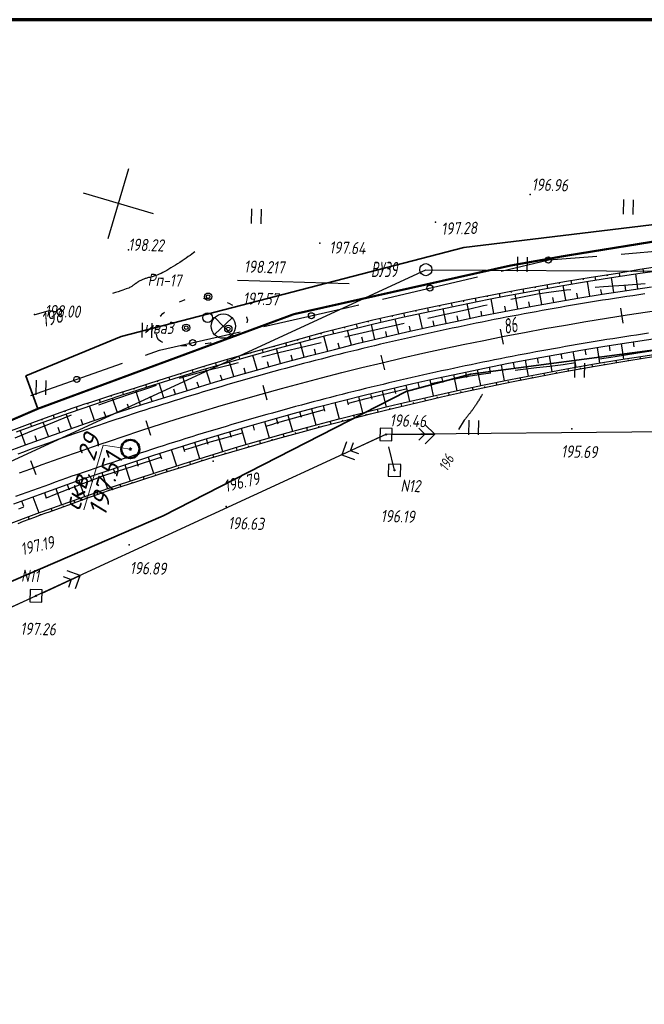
# Model space of a CAD drawing. Header units: millimetres. Extents: x 1808 to 2912, y -1045 to 155.
# Tile 32 of 43: x 2232 to 2334, y -6 to 155. Entities that reach past the tile are written whole.
import ezdxf

# ---------------------------------------------------------------- set-up
doc = ezdxf.new("R2010")
doc.units = ezdxf.units.MM
doc.linetypes.add('CONTI', pattern=[0])
for name, color, linetype, lineweight in [('10', 1, 'Continuous', 35), ('геология', 7, 'Continuous', 20), ('КОПИЯ_ОСЬ_13_ОТКОСЫ', 7, 'Continuous', 30), ('КОПИЯ_ОСЬ_ГРАНИЦЫ_ПОЛОС', 7, 'Continuous', 30), ('ОСЬ_ВЕРХ_ПОКРЫТИЯ_ГРАНИЦЫ_ПОЛОС', 7, 'Continuous', 30), ('ОСЬ_ВЕРХ_ПОКРЫТИЯ_ОСЬ', 1, 'Continuous', 30)]:
    doc.layers.add(name, color=color, linetype=linetype, lineweight=lineweight)
for name, color, linetype in [('_Оформление', 7, 'Continuous'), ('_Ростелеком', 6, 'Continuous'), ('GOR_BDEFAULT', 212, 'CONTI'), ('NAD_MDEFAULT', 7, 'CONTI'), ('PI_OTDEFAULT', 172, 'CONTI'), ('PI_TTDEFAULT', 5, 'CONTI'), ('PLN_O', 7, 'CONTI'), ('SETKR', 2, 'CONTI'), ('SIT_LDEFAULT', 7, 'CONTI'), ('USLZNDEFAULT', 7, 'CONTI'), ('ZAPSKDEFAULT', 7, 'CONTI'), ('КОПИЯ_ОСЬ_ТАНГЕНСЫ', 1, 'Continuous'), ('ОСЬ_ВЕРХ_ПОКРЫТИЯ_ПИКЕТЫ', 1, 'Continuous')]:
    doc.layers.add(name, color=color, linetype=linetype)
doc.styles.add('eskd', font='isocpeur.ttf', dxfattribs={"width": 1.2, "height": 2})
doc.styles.add('SHRFT', font='isocpeui.ttf')
doc.styles.get("Standard").update_dxf_attribs({"font": 'isocpeui.ttf'})
doc.styles.add('ГОСТ', font='isocpeur.ttf', dxfattribs={"height": 4})
doc.linetypes.add('Связь', pattern='A,12.5,[130,ltypeshp.shx,S=1,R=-30,X=0,Y=0.9],1,[130,ltypeshp.shx,S=1,R=-30,X=0,Y=0.9],1,[130,ltypeshp.shx,S=1,R=-30,X=0,Y=0.9],4.5', length=19)

# ---------------------------------------------------------------- blocks, each defined once
blk = doc.blocks.new('BL_333')
at = {"color": 0}
for p, q in [((0, -6), (0, 6)), ((-6, 0), (6, 0))]:
    blk.add_line(p, q, dxfattribs=at)
blk = doc.blocks.new('BL_2011')
at = {"color": 0}
for p, q in [((0, 0), (0, 2.4)), ((1.6, 0), (1.6, 2.4))]:
    blk.add_line(p, q, dxfattribs=at)
blk = doc.blocks.new('BL_27')
at = {"color": 0}
for p, q in [((1, 1), (-1, 1)), ((-1, 1), (-1, -1)), ((1, -1), (1, 1)), ((-1, -1), (1, -1))]:
    blk.add_line(p, q, dxfattribs=at)
blk.add_circle((0, 0), 0.1, dxfattribs=at)
blk = doc.blocks.new('BL_7')
at = {"color": 0}
for p, q in [((-1.4, 1.4), (1.4, -1.4)), ((-1.4, -1.4), (1.4, 1.4))]:
    blk.add_line(p, q, dxfattribs=at)
blk.add_circle((0, 0), 2, dxfattribs=at)
blk = doc.blocks.new('BL_2009')
at = {"color": 0}
for centre, radius in [((0, 3.46), 0.6), ((0, 3.46), 0.3), ((0, 0), 0.8), ((-3.46, -1.74), 0.6), ((-3.46, -1.74), 0.3), ((3.46, -1.74), 0.6), ((3.46, -1.74), 0.3)]:
    blk.add_circle(centre, radius, dxfattribs=at)

msp = doc.modelspace()

# ---------------------------------------------------------------- linework, layer by layer
at = {"layer": '10'}
for points in [[(2382.69, 127.33), (2304.69, 117.93), (2248.38, 103.31), (2232.75, 96.81), (2234.74, 91.43), (2189.64, 71.97), (2156, 57.46), (2151.97, 61.61), (2129.33, 51.95), (2020.8, 1.33), (1972.53, -32.75), (1978.89, -39.35), (1952.55, -57.17), (1943.27, -65.07), (1934.81, -72.26), (1892.21, -94.53), (1879.6, -105.38), (1875.38, -115.96)], [(2833.66, 67.69), (2735.09, 89.85), (2647.18, 100.83), (2559.51, 104.27), (2471.14, 107.41), (2378.38, 106.69), (2305.8, 97.11), (2295.2, 94.28), (2295.2, 94.28), (2255.3, 73.82), (2141.58, 24.66), (2035.75, -24.69), (1963.91, -74.64), (1919.51, -105.48), (1907.46, -118.26)], [(1907.46, -118.26), (1919.51, -105.48), (1963.91, -74.64), (2035.75, -24.69), (2141.58, 24.66), (2255.3, 73.82), (2295.2, 94.28), (2295.2, 94.28), (2305.8, 97.11), (2378.38, 106.69), (2471.14, 107.41), (2559.51, 104.27), (2647.18, 100.83), (2735.09, 89.85), (2833.66, 67.69)]]:
    msp.add_lwpolyline(points, dxfattribs=at)
at = {"layer": '_Оформление', "lineweight": 70, "ltscale": 200}
msp.add_lwpolyline([(2884.31, 155.37), (1844.1, 155.37), (1844.1, -130.51), (2884.31, -130.51)], close=True, dxfattribs=at)
at = {"layer": '_Ростелеком', "color": 5, "linetype": 'Связь', "const_width": 0.35}
msp.add_lwpolyline([(2348.12, 120.89), (2321.15, 116.52), (2312.36, 114.96), (2276.78, 106.97), (2276.78, 106.97), (2234.74, 91.43), (2193.36, 73.57), (2156, 57.46), (2107.09, 38.78), (2083.86, 27.75), (2056.52, 15.86), (2037.69, 5.21), (2016.21, -8.3), (1978.89, -39.35), (1949.58, -60.05), (1934.81, -72.26)], dxfattribs=at)
at = {"layer": 'GOR_BDEFAULT', "color": 212, "flags": 128}
for points, elevation in [([(2260.5, 117.2), (2260.28, 117.03), (2260.01, 116.83), (2259.72, 116.64), (2259.42, 116.43), (2259.09, 116.2), (2258.75, 115.97), (2258.41, 115.73), (2258.04, 115.49), (2257.68, 115.25), (2257.32, 115.02), (2256.96, 114.78), (2256.59, 114.57), (2256.25, 114.36), (2255.89, 114.16), (2255.57, 113.97), (2255.25, 113.82), (2254.96, 113.67), (2254.67, 113.54), (2254.41, 113.43), (2254.15, 113.33), (2253.91, 113.25), (2253.68, 113.18), (2253.48, 113.11), (2253.27, 113.06), (2253.09, 113.01), (2252.91, 112.97), (2252.75, 112.93), (2252.61, 112.89), (2252.46, 112.86), (2252.34, 112.84), (2251.23, 112.33), (2251.18, 112.3), (2251.12, 112.25), (2251.07, 112.21), (2251.02, 112.18), (2250.96, 112.13), (2250.9, 112.09), (2250.84, 112.05), (2250.79, 112.01), (2250.72, 111.96), (2250.67, 111.92), (2250.6, 111.87), (2250.53, 111.82), (2250.48, 111.77), (2250.41, 111.73), (2250.35, 111.68), (2250.28, 111.64), (2250.21, 111.58), (2250.14, 111.53), (2250.04, 111.48), (2249.93, 111.42), (2249.8, 111.35), (2249.64, 111.27), (2249.45, 111.19), (2249.24, 111.11), (2248.98, 111.01), (2248.68, 110.91), (2248.33, 110.8), (2247.94, 110.66), (2247.49, 110.53), (2246.97, 110.38)], 198), ([(2234.18, 106.87), (2234.15, 106.88)], 198), ([(2234.18, 106.87), (2234.15, 106.88)], 198), ([(2236.73, 107.55), (2234.2, 106.88)], 198), ([(2307.74, 93.84), (2307.7, 93.76), (2307.65, 93.67), (2307.59, 93.57), (2307.53, 93.47), (2307.46, 93.35), (2307.39, 93.23), (2307.33, 93.11), (2307.25, 92.99), (2307.17, 92.85), (2307.09, 92.72), (2307.02, 92.6), (2306.94, 92.46), (2306.85, 92.33), (2306.77, 92.2), (2306.69, 92.08), (2306.61, 91.96), (2306.53, 91.83), (2306.45, 91.72), (2306.38, 91.61), (2306.3, 91.51), (2306.22, 91.4), (2306.15, 91.3), (2306.08, 91.2), (2306.01, 91.1), (2305.93, 91.01), (2305.86, 90.93), (2305.79, 90.83), (2305.72, 90.75), (2305.67, 90.66), (2305.6, 90.59), (2305.54, 90.5), (2305.47, 90.43), (2305.42, 90.35), (2305.35, 90.27), (2305.3, 90.2), (2305.24, 90.13), (2305.19, 90.06), (2305.14, 89.99), (2305.08, 89.93), (2305.03, 89.86), (2304.98, 89.79), (2304.93, 89.73), (2304.88, 89.67), (2304.83, 89.6), (2304.78, 89.55), (2303.81, 88.03)], 196)]:
    msp.add_lwpolyline(points, dxfattribs=dict(at, elevation=elevation))
at = {"layer": 'NAD_MDEFAULT', "color": 0}
msp.add_line((2267.51, 112.54), (2285.88, 112.03), dxfattribs=at)
at = {"layer": 'PI_TTDEFAULT', "color": 5}
for p in [(2315.57, 126.63, 196.96), (2300.02, 122.08, 197.28), (2281.03, 118.65, 197.64), (2249.63, 117.57, 198.22), (2234.15, 106.94, 198), (2322.42, 88.12, 195.69), (2291.91, 87.2, 196.46), (2263.5, 82.81, 196.79), (2293.31, 81.31, 196.19), (2265.64, 75.35, 196.63), (2249.73, 69.07, 196.89), (2234.41, 60.67, 197.26)]:
    msp.add_point(p, dxfattribs=at)
at = {"layer": 'PLN_O'}
for p, q in [((2330.54, 116.86), (2346.49, 118.16)), ((2318.68, 115.88), (2326.56, 116.53)), ((2310.81, 114.02), (2318.68, 115.88)), ((2291.35, 109.41), (2306.92, 113.09)), ((2285.6, 108.05), (2287.46, 108.49)), ((2271.86, 104.95), (2285.6, 108.05)), ((2254.7, 101.05), (2267.96, 104.05)), ((2252.43, 100.25), (2254.7, 101.05)), ((2233.57, 93.58), (2248.65, 98.92))]:
    msp.add_line(p, q, dxfattribs=at)
for centre in [(2318.59, 115.87), (2299.13, 111.25), (2279.66, 106.71), (2260.15, 102.29), (2241.12, 96.25)]:
    msp.add_circle(centre, 0.5, dxfattribs=at)
at = {"layer": 'SIT_LDEFAULT', "color": 7}
for p, q in [((2331.01, 111.7), (2327.64, 111.44)), ((2334.46, 111.96), (2331.01, 111.7)), ((2316.82, 110.24), (2314.59, 109.82)), ((2319.06, 110.58), (2316.82, 110.24)), ((2321.55, 110.89), (2319.06, 110.58)), ((2322.29, 110.96), (2321.55, 110.89)), ((2327.64, 111.45), (2326.28, 111.34)), ((2258, 109.01), (2258.52, 109.23)), ((2258.52, 109.23), (2258.92, 109.37)), ((2261.91, 109.6), (2262.91, 109.52)), ((2265.82, 108.88), (2266.1, 108.77)), ((2266.1, 108.77), (2266.71, 108.44)), ((2308.53, 108.47), (2307.93, 108.33)), ((2314.59, 109.82), (2312.43, 109.37)), ((2254.89, 106.62), (2255.25, 107.07)), ((2255.25, 107.07), (2255.53, 107.32)), ((2303.49, 107.31), (2301.18, 106.8)), ((2305.71, 107.81), (2303.49, 107.31)), ((2307.93, 108.33), (2305.71, 107.81)), ((2254.88, 106.57), (2254.9, 106.62)), ((2268.99, 106.51), (2269.01, 106.48)), ((2269.01, 106.48), (2269.16, 106.02)), ((2269.15, 106.02), (2269.06, 105.57)), ((2294.87, 105.42), (2293.48, 105.1)), ((2301.18, 106.8), (2298.78, 106.28)), ((2254.32, 103.16), (2254.22, 103.7)), ((2288.15, 103.88), (2285.55, 103.28)), ((2290.81, 104.49), (2288.15, 103.88)), ((2293.48, 105.1), (2290.81, 104.49)), ((2254.53, 102.76), (2254.32, 103.16)), ((2254.9, 102.48), (2254.53, 102.76)), ((2255.27, 102.3), (2254.9, 102.48)), ((2263.05, 102.21), (2262.19, 102.07)), ((2263.17, 102.23), (2263.05, 102.21)), ((2266.45, 103.19), (2266.06, 103)), ((2266.93, 103.48), (2266.45, 103.19)), ((2281.24, 102.25), (2278.77, 101.66)), ((2285.55, 103.27), (2285.14, 103.17)), ((2258.31, 101.76), (2258.2, 101.77)), ((2258.99, 101.76), (2258.31, 101.76)), ((2259.2, 101.77), (2258.99, 101.76)), ((2274.55, 100.65), (2271.51, 99.91)), ((2278.77, 101.66), (2274.55, 100.65)), ((2329.56, 100.03), (2332.98, 100.56)), ((2332.98, 100.56), (2336.49, 101.1)), ((2267.63, 98.95), (2265.99, 98.55)), ((2321, 98.71), (2323.03, 99)), ((2326.99, 99.62), (2329.56, 100.03)), ((2262.22, 97.6), (2259.19, 96.78)), ((2265.99, 98.56), (2262.22, 97.6)), ((2305.76, 96.82), (2307.93, 97.17)), ((2307.93, 97.17), (2309.14, 97.33)), ((2313.11, 97.79), (2314.46, 97.93)), ((2314.46, 97.94), (2316.64, 98.18)), ((2316.64, 98.18), (2318.82, 98.43)), ((2318.82, 98.43), (2321, 98.71)), ((2259.19, 96.78), (2257.95, 96.41)), ((2299.28, 95.57), (2301.15, 95.96)), ((2301.15, 95.96), (2303.52, 96.41)), ((2303.52, 96.41), (2305.76, 96.82)), ((2253.06, 94.88), (2249.71, 93.76)), ((2254.14, 95.22), (2253.07, 94.87)), ((2291.12, 93.73), (2293.64, 94.32)), ((2293.64, 94.33), (2295.38, 94.73)), ((2246.57, 92.69), (2244.67, 92.02)), ((2249.71, 93.76), (2246.57, 92.69)), ((2285.66, 92.34), (2285.73, 92.36)), ((2285.74, 92.35), (2288.66, 93.12)), ((2288.66, 93.12), (2291.12, 93.73)), ((2277.88, 90.19), (2281.81, 91.29)), ((2236.51, 88.9), (2239.07, 89.93)), ((2239.07, 89.93), (2240.27, 90.41)), ((2273.54, 88.98), (2277.88, 90.19)), ((2230.98, 86.67), (2233.44, 87.67)), ((2233.44, 87.67), (2236.5, 88.89)), ((2265.63, 86.72), (2268.34, 87.49)), ((2272.18, 88.58), (2273.54, 88.97)), ((2344.37, 87.68), (2291.91, 87.2)), ((2297.3, 88.25), (2298.31, 87.26)), ((2299.91, 87.27), (2298.3, 88.86)), ((2291.91, 87.2), (2234.41, 60.67)), ((2259.88, 85.02), (2262.66, 85.86)), ((2262.66, 85.86), (2265.63, 86.72)), ((2291, 86.79), (2284.65, 83.85)), ((2285.43, 85.97), (2284.65, 83.85)), ((2286.1, 84.52), (2286.59, 85.85)), ((2291.92, 87.15), (2291.91, 87.2)), ((2292.91, 87.21), (2299.91, 87.27)), ((2298.31, 87.26), (2297.32, 86.25)), ((2298.32, 85.66), (2299.91, 87.27)), ((2258.74, 84.67), (2259.88, 85.02)), ((2287.43, 84.03), (2286.1, 84.52)), ((2293.31, 81.31), (2292.38, 85.19)), ((2250.39, 82), (2253.44, 82.99)), ((2253.44, 82.98), (2254.93, 83.46)), ((2284.65, 83.85), (2286.76, 83.07)), ((2246.06, 80.6), (2247.82, 81.17)), ((2247.82, 81.17), (2250.38, 81.99)), ((2243.09, 79.48), (2240.63, 78.52)), ((2244.79, 80.14), (2243.09, 79.48)), ((2245.42, 80.38), (2244.79, 80.14)), ((2245.42, 80.38), (2246.06, 80.6)), ((2240.63, 78.52), (2237.68, 77.37)), ((2237.68, 77.37), (2236.11, 76.74)), ((2232.39, 75.25), (2231.52, 74.9)), ((2241.67, 64.02), (2239.55, 64.8)), ((2235.32, 61.08), (2241.67, 64.02)), ((2238.89, 63.84), (2240.22, 63.35)), ((2240.22, 63.35), (2239.73, 62.02)), ((2240.89, 61.9), (2241.67, 64.02)), ((2180.61, 36.07), (2234.41, 60.67)), ((2233.5, 60.25), (2227.14, 57.34))]:
    msp.add_line(p, q, dxfattribs=at)
at = {"layer": 'геология', "color": 1, "linetype": 'Continuous'}
for p, q in [((2242.3, 74.82), (2245.46, 85.45)), ((2245.46, 85.45), (2249.87, 84.78))]:
    msp.add_line(p, q, dxfattribs=at)
at = {"layer": 'геология', "color": 1, "linetype": 'Continuous', "lineweight": 50}
for radius in [1.5, 0.103]:
    msp.add_circle((2249.92, 84.8), radius, dxfattribs=at)
at = {"layer": 'КОПИЯ_ОСЬ_13_ОТКОСЫ'}
for points in [[(2227.71, 86.86), (2233.87, 89.17), (2237.2, 90.38), (2240.54, 91.57), (2241.5, 91.9), (2242.46, 92.22), (2243.43, 92.53), (2244.39, 92.85), (2247.21, 93.75), (2248.99, 94.31), (2250.77, 94.87), (2254.63, 96.12), (2258.5, 97.33), (2262.38, 98.52), (2266.27, 99.67), (2270.17, 100.79), (2274.07, 101.9), (2277.98, 102.99), (2281.89, 104.04), (2285.82, 105.06), (2289.76, 106.05), (2293.71, 106.94), (2297.68, 107.81), (2301.65, 108.64), (2305.63, 109.44), (2309.61, 110.21), (2313.59, 110.97), (2317.59, 111.69), (2321.58, 112.38), (2325.59, 113.04), (2329.59, 113.67), (2333.6, 114.34), (2337.6, 114.97)], [(2231.19, 87.65), (2234.05, 88.68), (2239.77, 90.71), (2242.16, 91.54), (2243.6, 92.03), (2246, 92.84), (2246.48, 93), (2248.25, 93.58), (2250.02, 94.16), (2252.74, 95.03), (2257.12, 96.41), (2261.5, 97.75), (2265.89, 99.05), (2270.3, 100.31), (2274.21, 101.38), (2278.12, 102.43), (2282.05, 103.44), (2285.98, 104.42), (2289.92, 105.37), (2294.62, 106.45), (2299.33, 107.48), (2304.05, 108.47), (2308.78, 109.42), (2311.62, 109.97), (2316.13, 110.81), (2320.64, 111.62), (2325.16, 112.39), (2329.68, 113.11), (2333.69, 113.71), (2337.7, 114.28)], [(2231.19, 87.65), (2234.05, 88.68), (2239.77, 90.71), (2242.16, 91.54), (2243.6, 92.03), (2246, 92.84), (2246.48, 93), (2248.25, 93.58), (2250.02, 94.16), (2252.74, 95.03), (2257.12, 96.41), (2261.5, 97.75), (2265.89, 99.05), (2270.3, 100.31), (2274.21, 101.38), (2278.12, 102.43), (2282.05, 103.44), (2285.98, 104.42), (2289.92, 105.37), (2294.62, 106.45), (2299.33, 107.48), (2304.05, 108.47), (2308.78, 109.42), (2311.62, 109.97), (2316.13, 110.81), (2320.64, 111.62), (2325.16, 112.39), (2329.68, 113.11), (2333.69, 113.71), (2337.7, 114.28)], [(2328.21, 113.46), (2328.24, 113.27)], [(2330.19, 113.77), (2330.28, 113.2)], [(2332.16, 114.1), (2332.19, 113.91)], [(2333.29, 111.15), (2332.93, 113.6)], [(2334.13, 114.42), (2334.24, 113.79)], [(2318.35, 111.83), (2318.45, 111.23)], [(2320.32, 112.17), (2320.35, 111.97)], [(2321.45, 109.25), (2321.03, 111.69)], [(2322.29, 112.5), (2322.39, 111.92)], [(2324.26, 112.83), (2324.29, 112.64)], [(2325.39, 109.92), (2324.99, 112.36)], [(2326.24, 113.15), (2326.33, 112.58)], [(2329.34, 110.55), (2328.96, 113)], [(2227.35, 83.51), (2232.07, 85.26), (2235.62, 86.55), (2239.18, 87.82), (2243.66, 89.38), (2248.16, 90.89), (2252.04, 92.16), (2255.93, 93.4), (2259.84, 94.61), (2263.75, 95.79), (2267.67, 96.93), (2271.6, 98.04), (2275.54, 99.13), (2279.49, 100.17), (2283.45, 101.19), (2287.41, 102.18), (2291.38, 103.13), (2295.36, 104.05), (2299.35, 104.94), (2303.34, 105.79), (2307.35, 106.62), (2311.35, 107.41), (2315.37, 108.17), (2319.39, 108.89), (2323.41, 109.59), (2327.45, 110.25), (2331.48, 110.88), (2335.52, 111.47)], [(2310.48, 110.38), (2310.59, 109.77)], [(2312.44, 110.75), (2312.48, 110.55)], [(2313.57, 107.83), (2313.12, 110.25)], [(2314.41, 111.12), (2314.52, 110.52)], [(2316.38, 111.48), (2316.41, 111.28)], [(2317.51, 108.56), (2317.07, 110.99)], [(2323.42, 109.59), (2323.28, 110.4)], [(2327.36, 110.24), (2327.23, 111.05)], [(2331.32, 110.85), (2331.19, 111.67)], [(2300.67, 108.44), (2300.71, 108.22)], [(2302.63, 108.84), (2302.76, 108.2)], [(2304.59, 109.24), (2304.63, 109.02)], [(2305.72, 106.29), (2305.23, 108.71)], [(2306.55, 109.63), (2306.67, 109)], [(2308.51, 110.01), (2308.55, 109.8)], [(2309.65, 107.08), (2309.17, 109.49)], [(2315.54, 108.2), (2315.39, 109.01)], [(2319.48, 108.91), (2319.33, 109.72)], [(2294.8, 107.18), (2294.95, 106.52)], [(2296.75, 107.61), (2296.8, 107.39)], [(2297.9, 104.62), (2297.36, 107.05)], [(2298.71, 108.03), (2298.85, 107.38)], [(2301.81, 105.47), (2301.29, 107.9)], [(2307.68, 106.69), (2307.52, 107.49)], [(2311.61, 107.46), (2311.45, 108.26)], [(2287.01, 105.36), (2287.17, 104.71)], [(2288.95, 105.85), (2289, 105.63)], [(2290.1, 102.83), (2289.52, 105.27)], [(2290.9, 106.31), (2291.05, 105.63)], [(2292.85, 106.75), (2292.9, 106.52)], [(2294, 103.74), (2293.44, 106.18)], [(2299.85, 105.05), (2299.68, 105.86)], [(2303.77, 105.88), (2303.6, 106.69)], [(2281.2, 103.85), (2281.25, 103.66)], [(2283.14, 104.36), (2283.29, 103.75)], [(2285.07, 104.87), (2285.12, 104.66)], [(2286.22, 101.88), (2285.61, 104.33)], [(2292.05, 103.29), (2291.86, 104.1)], [(2295.95, 104.18), (2295.76, 105)], [(2230.78, 75.81), (2234.98, 77.35), (2241.52, 79.67), (2245.27, 80.97), (2249.03, 82.23), (2253.79, 83.79), (2257.61, 85.02), (2261.44, 86.21), (2265.29, 87.38), (2269.14, 88.51), (2273, 89.61), (2276.87, 90.68), (2280.75, 91.72), (2284.64, 92.73), (2288.53, 93.7), (2292.43, 94.65), (2296.34, 95.56), (2300.26, 96.44), (2304.19, 97.29), (2308.12, 98.1), (2312.06, 98.89), (2316, 99.64), (2319.95, 100.36), (2323.91, 101.05), (2327.87, 101.71), (2331.83, 102.33), (2335.8, 102.93)], [(2275.41, 102.28), (2275.56, 101.75)], [(2277.34, 102.81), (2277.39, 102.63)], [(2278.46, 99.91), (2277.82, 102.35)], [(2279.27, 103.34), (2279.42, 102.77)], [(2282.34, 100.91), (2281.71, 103.35)], [(2284.28, 101.4), (2284.07, 102.22)], [(2288.16, 102.36), (2287.96, 103.17)], [(2330.53, 102.13), (2330.92, 99.58)], [(2332.5, 102.44), (2332.63, 101.59)], [(2229.46, 72.29), (2234.56, 74.18), (2239.67, 76.02), (2242.46, 77.01), (2245.26, 77.98), (2247.13, 78.62), (2254.31, 81.01), (2259.64, 82.72), (2263.67, 83.98), (2267.71, 85.2), (2271.77, 86.38), (2275.83, 87.53), (2279.9, 88.64), (2283.99, 89.72), (2288.08, 90.76), (2292.18, 91.77), (2294.01, 92.21), (2298.58, 93.28), (2303.16, 94.3), (2307.75, 95.29), (2312.35, 96.22), (2316.95, 97.13), (2321.57, 97.98), (2326.19, 98.8), (2330.82, 99.57), (2332.67, 99.86), (2337.31, 100.58)], [(2229.46, 72.29), (2234.56, 74.18), (2239.67, 76.02), (2242.46, 77.01), (2245.26, 77.98), (2247.13, 78.62), (2254.31, 81.01), (2259.64, 82.72), (2263.67, 83.98), (2267.71, 85.2), (2271.77, 86.38), (2275.83, 87.53), (2279.9, 88.64), (2283.99, 89.72), (2288.08, 90.76), (2292.18, 91.77), (2294.01, 92.21), (2298.58, 93.28), (2303.16, 94.3), (2307.75, 95.29), (2312.35, 96.22), (2316.95, 97.13), (2321.57, 97.98), (2326.19, 98.8), (2330.82, 99.57), (2332.67, 99.86), (2337.31, 100.58)], [(2269.64, 100.64), (2269.68, 100.48)], [(2271.56, 101.19), (2271.7, 100.7)], [(2273.49, 101.74), (2273.53, 101.58)], [(2274.6, 98.87), (2273.94, 101.31)], [(2280.4, 100.41), (2280.19, 101.23)], [(2320.66, 100.49), (2320.82, 99.62)], [(2322.63, 100.83), (2323.08, 98.25)], [(2324.6, 101.17), (2324.75, 100.31)], [(2326.58, 101.5), (2327, 98.94)], [(2328.55, 101.82), (2328.69, 100.96)], [(2231.47, 72.58), (2232.39, 72.93), (2233.32, 73.27), (2234.25, 73.62), (2235.17, 73.96), (2236.1, 74.3), (2236.66, 74.5), (2238.88, 75.32), (2239.81, 75.65), (2242.59, 76.66), (2243.51, 76.99), (2244.44, 77.32), (2245.37, 77.65), (2246.3, 77.98), (2250.99, 79.49), (2255.31, 80.87), (2259.06, 82.06), (2262.82, 83.22), (2266.59, 84.35), (2270.38, 85.45), (2274.16, 86.52), (2277.96, 87.58), (2281.76, 88.61), (2285.57, 89.6), (2289.38, 90.57), (2293.21, 91.51), (2297.12, 92.45), (2301.03, 93.36), (2304.95, 94.24), (2308.88, 95.09), (2312.82, 95.9), (2316.76, 96.69), (2320.71, 97.44), (2326.25, 98.43), (2331.8, 99.37), (2335.88, 100.01)], [(2263.88, 98.96), (2264.02, 98.5)], [(2265.8, 99.53), (2265.84, 99.38)], [(2266.9, 96.71), (2266.2, 99.14)], [(2267.72, 100.09), (2267.85, 99.62)], [(2270.75, 97.81), (2270.06, 100.24)], [(2272.67, 98.34), (2272.45, 99.16)], [(2276.53, 99.39), (2276.31, 100.21)], [(2312.8, 99.03), (2312.97, 98.16)], [(2314.76, 99.41), (2315.25, 96.8)], [(2316.73, 99.78), (2316.89, 98.91)], [(2318.69, 100.14), (2319.16, 97.54)], [(2325.84, 98.36), (2325.78, 98.73)], [(2327.81, 98.7), (2327.79, 98.82)], [(2329.78, 99.03), (2329.72, 99.39)], [(2331.76, 99.36), (2331.74, 99.48)], [(2333.73, 99.68), (2333.68, 100.02)], [(2258.14, 97.22), (2258.18, 97.07)], [(2260.05, 97.81), (2260.19, 97.36)], [(2261.96, 98.39), (2262.01, 98.24)], [(2263.06, 95.58), (2262.34, 98)], [(2268.82, 97.26), (2268.59, 98.07)], [(2304.95, 97.45), (2305.14, 96.57)], [(2306.91, 97.86), (2307.45, 95.22)], [(2308.87, 98.26), (2309.05, 97.38)], [(2310.83, 98.65), (2311.35, 96.03)], [(2317.97, 96.92), (2317.89, 97.3)], [(2319.93, 97.29), (2319.91, 97.42)], [(2321.9, 97.66), (2321.83, 98.03)], [(2323.87, 98.01), (2323.85, 98.14)], [(2254.32, 96.02), (2254.37, 95.87)], [(2255.41, 93.24), (2254.65, 95.64)], [(2256.23, 96.62), (2256.37, 96.18)], [(2259.23, 94.43), (2258.49, 96.84)], [(2261.14, 95.01), (2260.9, 95.81)], [(2264.98, 96.15), (2264.74, 96.96)], [(2297.14, 95.74), (2297.34, 94.85)], [(2299.09, 96.18), (2299.68, 93.53)], [(2301.04, 96.61), (2301.24, 95.73)], [(2303, 97.03), (2303.56, 94.39)], [(2310.12, 95.35), (2310.04, 95.76)], [(2312.08, 95.75), (2312.05, 95.89)], [(2314.04, 96.15), (2313.96, 96.55)], [(2316, 96.54), (2315.98, 96.67)], [(2248.61, 94.19), (2248.75, 93.74)], [(2250.51, 94.79), (2250.56, 94.64)], [(2251.6, 92.02), (2250.83, 94.42)], [(2252.42, 95.41), (2252.56, 94.97)], [(2257.32, 93.84), (2257.07, 94.64)], [(2289.35, 93.9), (2289.57, 93.01)], [(2291.3, 94.37), (2291.94, 91.71)], [(2293.24, 94.84), (2293.45, 93.95)], [(2295.19, 95.29), (2295.8, 92.64)], [(2302.31, 93.65), (2302.21, 94.1)], [(2304.26, 94.09), (2304.22, 94.24)], [(2306.21, 94.52), (2306.12, 94.94)], [(2308.17, 94.94), (2308.14, 95.08)], [(2242.89, 92.36), (2242.95, 92.18)], [(2244.79, 92.98), (2244.95, 92.49)], [(2246.7, 93.59), (2246.75, 93.43)], [(2247.8, 90.77), (2247, 93.17)], [(2253.51, 92.63), (2253.25, 93.43)], [(2283.53, 92.44), (2284.22, 89.78)], [(2285.47, 92.94), (2285.7, 92.05)], [(2287.41, 93.43), (2288.07, 90.76)], [(2294.52, 91.83), (2294.4, 92.3)], [(2296.46, 92.3), (2296.42, 92.46)], [(2298.41, 92.76), (2298.3, 93.22)], [(2300.36, 93.21), (2300.32, 93.36)], [(2239.11, 91.06), (2239.17, 90.89)], [(2241, 91.73), (2241.18, 91.2)], [(2244.01, 89.49), (2243.19, 91.89)], [(2245.9, 90.14), (2245.63, 90.94)], [(2249.7, 91.4), (2249.44, 92.2)], [(2277.73, 90.91), (2277.97, 90.03)], [(2279.66, 91.43), (2280.37, 88.77)], [(2281.6, 91.94), (2281.83, 91.05)], [(2290.63, 90.88), (2290.51, 91.37)], [(2292.57, 91.36), (2292.53, 91.52)], [(2233.47, 89.02), (2233.65, 88.54)], [(2235.35, 89.71), (2235.4, 89.55)], [(2236.46, 86.85), (2235.6, 89.24)], [(2237.23, 90.39), (2237.41, 89.88)], [(2240.23, 88.19), (2239.39, 90.58)], [(2242.12, 88.85), (2241.84, 89.64)], [(2271.95, 89.32), (2272.7, 86.65)], [(2273.87, 89.86), (2274.12, 88.97)], [(2275.8, 90.39), (2276.53, 87.72)], [(2282.88, 88.9), (2282.75, 89.4)], [(2284.81, 89.41), (2284.77, 89.57)], [(2286.75, 89.91), (2286.62, 90.4)], [(2288.69, 90.4), (2288.65, 90.56)], [(2232.7, 85.49), (2231.83, 87.88)], [(2238.34, 87.52), (2238.06, 88.32)], [(2266.19, 87.65), (2266.45, 86.75)], [(2268.1, 88.21), (2268.88, 85.54)], [(2270.03, 88.77), (2270.28, 87.88)], [(2277.09, 87.33), (2277.04, 87.5)], [(2279.01, 87.87), (2278.88, 88.37)], [(2280.95, 88.39), (2280.9, 88.55)], [(2234.58, 86.17), (2234.29, 86.97)], [(2260.44, 85.91), (2261.27, 83.24)], [(2262.36, 86.49), (2262.63, 85.6)], [(2264.27, 87.07), (2265.07, 84.4)], [(2271.31, 85.71), (2271.17, 86.21)], [(2273.23, 86.26), (2273.19, 86.42)], [(2275.16, 86.8), (2275.02, 87.3)], [(2256.63, 84.71), (2257.48, 82.03)], [(2258.53, 85.31), (2258.81, 84.42)], [(2265.55, 84.04), (2265.5, 84.19)], [(2267.47, 84.6), (2267.33, 85.08)], [(2269.39, 85.16), (2269.34, 85.32)], [(2250.92, 82.85), (2251.22, 81.96)], [(2252.82, 83.48), (2253.7, 80.81)], [(2254.72, 84.1), (2255.01, 83.2)], [(2259.81, 82.29), (2259.67, 82.73)], [(2261.72, 82.88), (2261.67, 83.03)], [(2263.63, 83.46), (2263.49, 83.92)], [(2245.23, 80.95), (2246.14, 78.28)], [(2247.12, 81.59), (2247.42, 80.7)], [(2249.02, 82.22), (2249.91, 79.54)], [(2255.99, 81.09), (2255.86, 81.51)], [(2257.9, 81.69), (2257.85, 81.83)], [(2241.45, 79.65), (2242.39, 76.98)], [(2243.34, 80.3), (2243.64, 79.41)], [(2250.28, 79.26), (2250.24, 79.38)], [(2252.18, 79.87), (2252.06, 80.26)], [(2254.09, 80.48), (2254.05, 80.61)], [(2237.68, 78.31), (2238.62, 75.65)], [(2239.56, 78.98), (2239.88, 78.09)], [(2244.58, 77.37), (2244.46, 77.7)], [(2246.47, 78.03), (2246.43, 78.14)], [(2248.37, 78.65), (2248.26, 78.99)], [(2232.03, 76.28), (2232.36, 75.39)], [(2233.91, 76.96), (2234.88, 74.3)], [(2235.79, 77.64), (2236.11, 76.75)], [(2240.82, 76.02), (2240.69, 76.38)], [(2242.7, 76.7), (2242.65, 76.82)], [(2237.06, 74.65), (2236.92, 75.04)], [(2238.94, 75.34), (2238.89, 75.47)], [(2233.31, 73.27), (2233.16, 73.67)], [(2235.18, 73.97), (2235.13, 74.1)]]:
    msp.add_lwpolyline(points, dxfattribs=at)
at = {"layer": 'КОПИЯ_ОСЬ_ГРАНИЦЫ_ПОЛОС'}
msp.add_lwpolyline([(2334.44, 110.31), (2333.45, 110.16), (2332.46, 110.01), (2331.46, 109.86), (2330.47, 109.71), (2329.47, 109.56), (2328.48, 109.4), (2327.49, 109.25), (2326.5, 109.09), (2325.5, 108.92), (2324.51, 108.76), (2323.52, 108.59), (2322.53, 108.43), (2321.54, 108.26), (2320.55, 108.09), (2319.56, 107.91), (2318.57, 107.74), (2317.58, 107.56), (2316.59, 107.38), (2315.6, 107.2), (2314.61, 107.01), (2313.63, 106.83), (2312.64, 106.64), (2311.65, 106.45), (2310.66, 106.26), (2309.68, 106.07), (2308.69, 105.87), (2307.71, 105.67), (2306.72, 105.47), (2305.74, 105.27), (2304.75, 105.07), (2303.77, 104.86), (2302.78, 104.66), (2301.8, 104.45), (2300.82, 104.24), (2299.83, 104.02), (2298.85, 103.81), (2297.87, 103.59), (2296.89, 103.37), (2295.91, 103.15), (2294.93, 102.93), (2293.95, 102.7), (2292.97, 102.48), (2291.99, 102.25), (2291.01, 102.02), (2290.03, 101.78), (2289.06, 101.55), (2288.08, 101.31), (2287.1, 101.07), (2286.13, 100.83), (2285.15, 100.59), (2284.18, 100.35), (2283.2, 100.1), (2282.23, 99.85), (2281.25, 99.6), (2280.28, 99.35), (2279.31, 99.1), (2278.34, 98.84), (2277.37, 98.58), (2276.39, 98.32), (2275.42, 98.06), (2274.45, 97.8), (2273.48, 97.53), (2272.52, 97.26), (2271.55, 96.99), (2270.58, 96.72), (2269.61, 96.45), (2268.65, 96.17), (2267.68, 95.9), (2266.71, 95.62), (2265.75, 95.33), (2264.78, 95.05), (2263.82, 94.77), (2262.86, 94.48), (2261.89, 94.19), (2260.93, 93.9), (2259.97, 93.61), (2259.01, 93.31), (2258.05, 93.02), (2257.09, 92.72), (2256.13, 92.42), (2255.17, 92.11), (2254.21, 91.81), (2253.25, 91.5), (2252.3, 91.2), (2251.34, 90.89), (2250.39, 90.57), (2249.43, 90.26), (2248.48, 89.94), (2247.52, 89.63), (2246.57, 89.31), (2245.62, 88.99), (2244.67, 88.66), (2243.72, 88.34), (2242.76, 88.01), (2241.82, 87.68), (2240.87, 87.35), (2239.92, 87.02), (2238.97, 86.68), (2238.02, 86.35), (2237.08, 86.01), (2236.13, 85.67), (2235.19, 85.33), (2234.24, 84.99), (2233.3, 84.65), (2232.36, 84.3), (2231.41, 83.95)], dxfattribs=at)
at = {"layer": 'КОПИЯ_ОСЬ_ТАНГЕНСЫ'}
for p, q in [((2218.29, 77.28), (2298.46, 114.28)), ((2298.46, 114.28), (2410.56, 113.56))]:
    msp.add_line(p, q, dxfattribs=at)
msp.add_circle((2298.46, 114.28), 1, dxfattribs=at)
at = {"layer": 'ОСЬ_ВЕРХ_ПОКРЫТИЯ_ГРАНИЦЫ_ПОЛОС'}
for points in [[(2227.35, 83.51), (2232.07, 85.26), (2235.62, 86.55), (2239.18, 87.82), (2243.66, 89.38), (2248.16, 90.89), (2252.04, 92.16), (2255.93, 93.4), (2259.84, 94.61), (2263.75, 95.79), (2267.67, 96.93), (2271.6, 98.04), (2275.54, 99.13), (2279.49, 100.17), (2283.45, 101.19), (2287.41, 102.18), (2291.38, 103.13), (2295.36, 104.05), (2299.35, 104.94), (2303.34, 105.79), (2307.35, 106.62), (2311.35, 107.41), (2315.37, 108.17), (2319.39, 108.89), (2323.41, 109.59), (2327.45, 110.25), (2331.48, 110.88), (2335.52, 111.47)], [(2335.05, 103.83), (2334.07, 103.68), (2333.09, 103.54), (2332.12, 103.39), (2331.14, 103.24), (2330.16, 103.09), (2329.19, 102.93), (2328.21, 102.78), (2327.24, 102.62), (2326.26, 102.46), (2325.29, 102.3), (2324.32, 102.14), (2323.34, 101.97), (2322.37, 101.8), (2321.4, 101.63), (2320.42, 101.46), (2319.45, 101.29), (2318.48, 101.12), (2317.51, 100.94), (2316.54, 100.76), (2315.56, 100.58), (2314.59, 100.4), (2313.62, 100.21), (2312.65, 100.02), (2311.68, 99.84), (2310.72, 99.65), (2309.75, 99.45), (2308.78, 99.26), (2307.81, 99.06), (2306.84, 98.86), (2305.88, 98.66), (2304.91, 98.46), (2303.94, 98.26), (2302.98, 98.05), (2302.01, 97.84), (2301.05, 97.64), (2300.08, 97.42), (2299.12, 97.21), (2298.15, 96.99), (2297.19, 96.78), (2296.23, 96.56), (2295.27, 96.34), (2294.3, 96.11), (2293.34, 95.89), (2292.38, 95.66), (2291.42, 95.43), (2290.46, 95.2), (2289.5, 94.97), (2288.54, 94.73), (2287.58, 94.5), (2286.62, 94.26), (2285.67, 94.02), (2284.71, 93.78), (2283.75, 93.53), (2282.79, 93.29), (2281.84, 93.04), (2280.88, 92.79), (2279.93, 92.54), (2278.97, 92.28), (2278.02, 92.03), (2277.07, 91.77), (2276.11, 91.51), (2275.16, 91.25), (2274.21, 90.99), (2273.26, 90.72), (2272.31, 90.46), (2271.36, 90.19), (2270.41, 89.92), (2269.46, 89.64), (2268.51, 89.37), (2267.56, 89.09), (2266.61, 88.81), (2265.67, 88.53), (2264.72, 88.25), (2263.77, 87.97), (2262.83, 87.68), (2261.88, 87.4), (2260.94, 87.11), (2260, 86.81), (2259.05, 86.52), (2258.11, 86.23), (2257.17, 85.93), (2256.23, 85.63), (2255.29, 85.33), (2254.35, 85.03), (2253.41, 84.72), (2252.47, 84.42), (2251.53, 84.11), (2250.59, 83.8), (2249.66, 83.49), (2248.72, 83.18), (2247.79, 82.87), (2246.85, 82.55), (2245.92, 82.24), (2244.99, 81.92), (2244.06, 81.61), (2243.13, 81.29), (2242.19, 80.97), (2241.26, 80.64), (2240.33, 80.32), (2239.41, 79.99), (2238.48, 79.67), (2237.55, 79.34), (2236.62, 79), (2235.69, 78.67), (2234.77, 78.34), (2233.84, 78), (2232.91, 77.66), (2231.99, 77.32), (2231.07, 76.98)], [(2230.78, 75.81), (2234.98, 77.35), (2241.52, 79.67), (2245.27, 80.97), (2249.03, 82.23), (2253.79, 83.79), (2257.61, 85.02), (2261.44, 86.21), (2265.29, 87.38), (2269.14, 88.51), (2273, 89.61), (2276.87, 90.68), (2280.75, 91.72), (2284.64, 92.73), (2288.53, 93.7), (2292.43, 94.65), (2296.34, 95.56), (2300.26, 96.44), (2304.19, 97.29), (2308.12, 98.1), (2312.06, 98.89), (2316, 99.64), (2319.95, 100.36), (2323.91, 101.05), (2327.87, 101.71), (2331.83, 102.33), (2335.8, 102.93)]]:
    msp.add_lwpolyline(points, dxfattribs=at)
at = {"layer": 'ОСЬ_ВЕРХ_ПОКРЫТИЯ_ОСЬ'}
msp.add_lwpolyline([(2231.73, 80.87), (2233.59, 81.56), (2235.45, 82.24), (2237.31, 82.91), (2239.18, 83.58), (2241.05, 84.24), (2242.92, 84.89), (2244.79, 85.54), (2246.67, 86.17), (2248.55, 86.81), (2248.55, 86.81, -0.054754), (2355.26, 109.88)], format="xyb", dxfattribs=at)
at = {"layer": 'ОСЬ_ВЕРХ_ПОКРЫТИЯ_ПИКЕТЫ'}
for p, q in [((2330.86, 105.47), (2330.48, 107.94)), ((2311.21, 102.04), (2310.73, 104.49)), ((2311.21, 102.04), (2310.73, 104.49)), ((2291.71, 97.82), (2291.13, 100.25)), ((2272.4, 92.82), (2271.72, 95.23)), ((2253.3, 87.05), (2252.53, 89.43)), ((2234.44, 80.54), (2233.58, 82.89))]:
    msp.add_line(p, q, dxfattribs=at)

# ---------------------------------------------------------------- block references
at = {"layer": 'SETKR', "color": 82, "rotation": 73.41206077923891}
msp.add_blockref('BL_333', (2247.96, 125.17), dxfattribs=at)
at = {"layer": 'USLZNDEFAULT', "color": 7, "rotation": 358.4120607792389}
for name, p in [('BL_2009', (2262.6, 106.39)), ('BL_7', (2265.18, 105)), ('BL_27', (2291.91, 87.2)), ('BL_27', (2293.31, 81.31)), ('BL_27', (2234.41, 60.67))]:
    msp.add_blockref(name, p, dxfattribs=at)
at = {"layer": 'ZAPSKDEFAULT', "color": 7, "rotation": 358.4120607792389}
for p in [(2330.91, 123.42), (2269.82, 121.89), (2313.5, 114), (2251.83, 103.15), (2322.92, 96.58), (2234.42, 93.73), (2305.5, 87.16)]:
    msp.add_blockref('BL_2011', p, dxfattribs=at)

# ---------------------------------------------------------------- texts
at = {"layer": 'GOR_BDEFAULT', "color": 212, "style": 'SHRFT', "width": 0.75}
for s, height, rotation, p in [('198', 2.362, 15.3542, (2235.63, 104.8, 198)), ('196', 1.722, 61.3062, (2301.97, 81.01, 196))]:
    msp.add_text(s, height=height, rotation=rotation, dxfattribs=at).set_placement(p)
at = {"layer": 'NAD_MDEFAULT', "color": 7, "style": 'eskd', "oblique": 10, "width": 0.8}
for s, rotation, p in [(' 198.217', 358.4121, (2267.55, 113.85)), (' Рп-17', 358.4121, (2251.73, 111.66)), (' 197.57', 358.4121, (2267.4, 108.6)), ('ива3', 358.4121, (2252.2, 103.83)), ('N12', 358.1429, (2294.29, 77.8)), ('N11', 358.1429, (2231.95, 63))]:
    msp.add_text(s, height=2, rotation=rotation, dxfattribs=at).set_placement(p)
at = {"layer": 'PI_OTDEFAULT', "color": 172, "style": 'eskd', "oblique": 10, "width": 0.8}
for s, rotation, p in [('196.96', 358.4121, (2315.85, 127.3)), ('197.28', 1.4121, (2301.04, 120.02)), ('198.22', 358.4121, (2249.57, 117.42)), ('197.64', 358.4121, (2282.59, 116.96)), ('198.00', 358.4121, (2235.84, 106.53)), ('196.46', 358.4121, (2292.53, 88.54)), ('195.69', 358.4121, (2320.68, 83.44)), ('196.79', 13.4121, (2265.57, 77.7)), ('196.19', 358.4121, (2291.05, 72.82)), ('196.63', 358.4121, (2265.97, 71.65)), ('197.19', 13.4121, (2232.18, 67.32)), ('196.89', 358.4121, (2249.83, 64.28)), ('197.26', 358.4121, (2231.84, 54.31))]:
    msp.add_text(s, height=2, rotation=rotation, dxfattribs=at).set_placement(p)
at = {"layer": 'геология', "color": 1, "style": 'ГОСТ', "oblique": 15}
for s, p in [('скв. 29', (2241.58, 74.52)), ('197.51', (2245.77, 73.56))]:
    msp.add_text(s, height=3, rotation=73.5121, dxfattribs=at).set_placement(p)
at = {"layer": 'КОПИЯ_ОСЬ_ТАНГЕНСЫ', "width": 0.6}
msp.add_text('ВУ39', height=2.5, rotation=359.6318, dxfattribs=at).set_placement((2289.45, 113.09))
at = {"layer": 'ОСЬ_ВЕРХ_ПОКРЫТИЯ_ПИКЕТЫ', "width": 0.6}
msp.add_text('86', height=2.5, rotation=11.0683, dxfattribs=at).set_placement((2311.49, 103.68))

doc.saveas('drawing.dxf')
